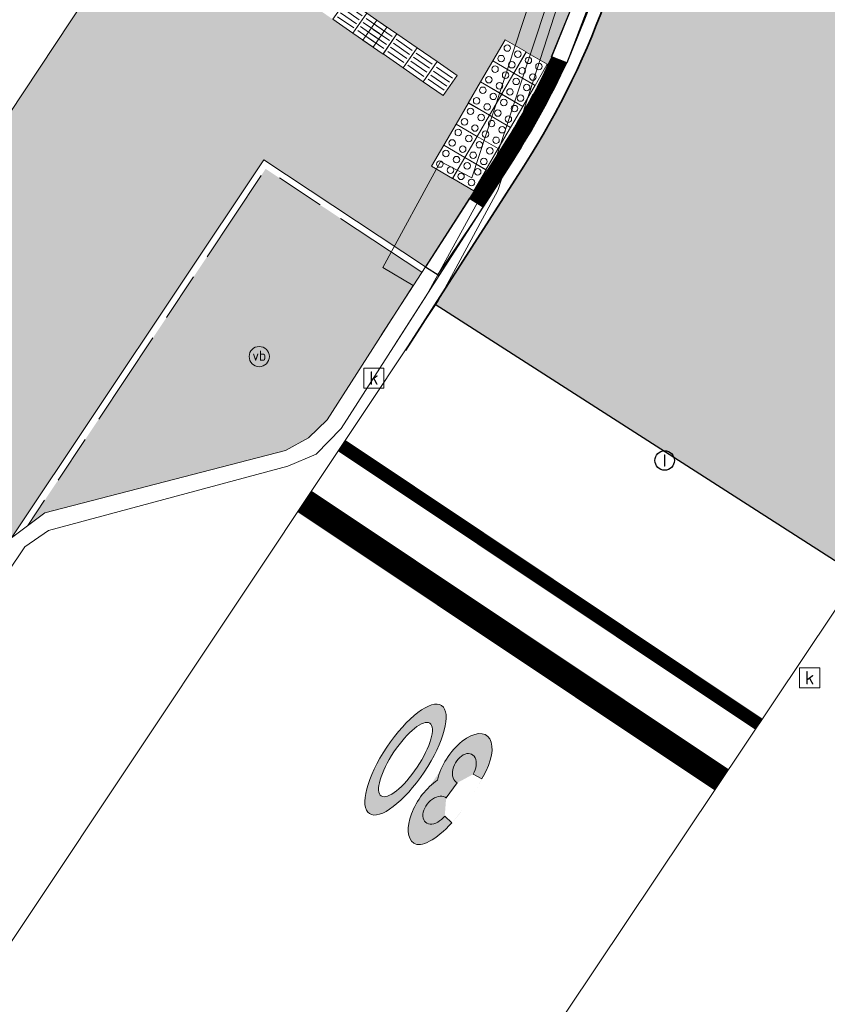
# Model space of a CAD drawing. Header units: metres. Extents: x 187916 to 189411, y 333285 to 334910.
# Tile 100 of 256: x 188267 to 188277, y 334481 to 334494. Entities that reach past the tile are written whole.
import ezdxf
from ezdxf.enums import TextEntityAlignment as Align

# ---------------------------------------------------------------- set-up
doc = ezdxf.new("R2010")
doc.units = ezdxf.units.M
doc.linetypes.add('VH-OPSLUITBAND_100X200', pattern=[16, 8, -2, 4, -2])
doc.linetypes.add('VH-TROTTOIRBAND_180-200', pattern=[20, 10, -2, 2, -2, 2, -2])
for name, color, linetype, lineweight in [('B-ME-IE-MEUBILAIR_WEGMEUBILAIR-S', 253, 'Continuous', 18), ('B-ME-RI-HWA_KOLK-S', 253, 'Continuous', 25), ('B-ME-RI-PUT_INSPECTIE-S', 253, 'Continuous', 25), ('B-ME-VH-KANTOPSLUITING_ACHTERKANTBAND-G', 253, 'Continuous', 18), ('B-ME-VH-VERHARDING_ASFALT-G', 253, 'Continuous', 18), ('B-ME-VH-VERHARDING_BETONSTRAATSTEEN-G', 253, 'Continuous', 18), ('B-ME-VH-VERHARDING_TEGEL-G', 253, 'Continuous', 18), ('N-WE-GR-HAAG-HG01-A', 96, 'Continuous', 35), ('N-WE-VH-GESLOTENVERHARDING_ASFALT_ZAAGSNEDE-G', 10, 'VH-ZAAGSNEDE-SO', 25), ('N-WE-VH-GOOT_TEGEL-G', 170, 'Continuous', 35), ('N-WE-VH-KANTOPSLUITING_ELEMENT_VERLOOPBAND-G', 42, 'Continuous', 25), ('N-WE-VH-KANTOPSLUITING_OPSLUITBAND_80X200-G', 30, 'VH-OPSLUITBAND_100X200', 15), ('N-WE-VH-KANTOPSLUITING_TROTTOIRBAND_180 200-G', 251, 'VH-TROTTOIRBAND_180-200', 15), ('N-WE-VH-KANTOPSLUITING_VERLOOPBAND-S', 251, 'Continuous', 25), ('N-WE-VH-KANTOPSLUITING_VERLOOPBAND_TBV TEKENING-G', 10, 'Continuous', 25), ('N-WE-VH-KANTOPSLUITING_VOORKANTBAND-G', 7, 'Continuous', 15), ('N-WE-VH-VERHARDING_ASFALT_RIJWEG-A', 251, 'Continuous', 18), ('N-WE-VH-VERHARDING_TEGEL-A', 254, 'Continuous', 5), ('N-WE-VH-VERKEERSTEGEL-S', 7, 'Continuous', 0), ('N-WE-VW-MARKERING_DWARS_STREEP-G', 251, 'Continuous', 0), ('N-WE-VW-MARKERING_SYMBOOL-S', 251, 'Continuous', 0)]:
    doc.layers.add(name, color=color, linetype=linetype, lineweight=lineweight)
doc.styles.add('NLCS-ISO', font='NLCS-ISO.ttf')
doc.linetypes.add('VH-ZAAGSNEDE-SO', pattern='A,1e-05,-2.54,[181,NLCS.SHX,S=2.54,R=0,X=-2.54,Y=0],-5.08,[181,NLCS.SHX,S=2.54,R=180,X=2.54,Y=0],-2.54', length=10.16001)

# ---------------------------------------------------------------- blocks, each defined once
blk = doc.blocks.new('SRI-PUT_INSPECTIE-SO')
blk.add_circle((0, 0), 2)
at = {"style": 'NLCS-ISO'}
blk.add_text('I', height=2.5, dxfattribs=at).set_placement((0, -0.01), align=Align.MIDDLE_CENTER)
blk = doc.blocks.new('SRI-KOLK-SO')
at = {"color": 0, "linetype": 'ByBlock', "lineweight": 18}
blk.add_lwpolyline([(-1.125, -1.125), (1.125, -1.125), (1.125, 1.125), (-1.125, 1.125)], close=True, dxfattribs=at)
at = {"color": 0, "linetype": 'ByBlock', "lineweight": 18, "style": 'NLCS-ISO'}
blk.add_text('k', height=1.5, dxfattribs=at).set_placement((0, 0), align=Align.MIDDLE_CENTER)
blk = doc.blocks.new('SIE-WEG_PAAL_VERKEERSBORD-SO')
at = {"color": 0, "linetype": 'ByBlock', "lineweight": 18}
blk.add_circle((0, 0), 1.5, dxfattribs=at)
at = {"color": 0, "linetype": 'ByBlock', "lineweight": 18, "style": 'NLCS-ISO'}
blk.add_text('vb', height=1.5, dxfattribs=at).set_placement((0, 0.13), align=Align.MIDDLE_CENTER)
blk = doc.blocks.new('DTM')
at = {"layer": 'B-ME-VH-KANTOPSLUITING_ACHTERKANTBAND-G', "ltscale": 0.2, "flags": 128}
blk.add_lwpolyline([(188259.915, 334476.907), (188262.479, 334480.553), (188262.958, 334480.84), (188263.491, 334480.724), (188264.622, 334479.933), (188264.849, 334479.899), (188265.059, 334480.044), (188265.627, 334480.873), (188265.656, 334481.116), (188265.506, 334481.309), (188264.353, 334482.1), (188264.073, 334482.447), (188264.153, 334483.043), (188266.948, 334487.205), (188267.355, 334487.51), (188270.314, 334488.276), (188270.597, 334488.432), (188270.825, 334488.654), (188271.883, 334490.307), (188271.51, 334490.527), (188272.22, 334491.833), (188272.604, 334491.63), (188273.318, 334493.803)], dxfattribs=at)
at = {"layer": 'B-ME-VH-VERHARDING_ASFALT-G', "ltscale": 0.2, "flags": 128}
for points in [[(188262.142, 334475.248), (188265.344, 334479.825), (188265.906, 334480.683), (188272.192, 334490.117), (188272.925, 334491.474), (188273.662, 334493.756)], [(188365.831, 334434.904), (188362.424, 334438.566), (188358.782, 334442.192), (188355.122, 334445.513), (188351.371, 334448.692), (188347.489, 334451.746), (188344.075, 334454.203), (188337.129, 334458.837), (188327.407, 334465.3), (188317.952, 334471.566), (188309.423, 334477.209), (188300.854, 334482.883), (188294.468, 334487.122), (188288.587, 334490.994), (188288.384, 334490.721), (188285.9, 334491.748), (188283.244, 334491.777), (188280.46, 334490.595), (188278.258, 334488.068), (188277.41, 334486.822), (188269.049, 334474.323), (188266.615, 334470.939)]]:
    blk.add_lwpolyline(points, dxfattribs=at)
at = {"layer": 'B-ME-VH-VERHARDING_BETONSTRAATSTEEN-G', "ltscale": 0.2, "flags": 128}
blk.add_lwpolyline([(188260.071, 334476.801), (188262.647, 334480.439), (188263.002, 334480.663), (188263.364, 334480.561), (188264.512, 334479.768), (188264.936, 334479.721), (188265.238, 334479.942), (188265.781, 334480.766), (188265.838, 334481.169), (188265.618, 334481.498), (188264.471, 334482.271), (188264.267, 334482.515), (188264.31, 334482.919), (188267.111, 334487.091), (188267.401, 334487.294), (188270.345, 334488.084), (188270.692, 334488.231), (188270.998, 334488.549), (188272.051, 334490.191), (188272.793, 334491.545), (188273.535, 334493.785)], dxfattribs=at)
at = {"layer": 'B-ME-VH-VERHARDING_TEGEL-G', "ltscale": 0.2, "flags": 128}
blk.add_lwpolyline([(188268.439, 334494.716), (188266.718, 334492.116)], dxfattribs=at)
at = {"layer": 'B-ME-IE-MEUBILAIR_WEGMEUBILAIR-S', "xscale": 0.083, "yscale": 0.083, "zscale": 0.083}
blk.add_blockref('SIE-WEG_PAAL_VERKEERSBORD-SO', (188269.992, 334489.432), dxfattribs=at)
at = {"layer": 'B-ME-RI-HWA_KOLK-S', "xscale": 0.11, "yscale": 0.11, "zscale": 0.11}
for p in [(188271.401, 334489.168), (188276.757, 334485.483)]:
    blk.add_blockref('SRI-KOLK-SO', p, dxfattribs=at)
at = {"layer": 'B-ME-RI-PUT_INSPECTIE-S', "xscale": 0.06, "yscale": 0.06, "zscale": 0.06250000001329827}
blk.add_blockref('SRI-PUT_INSPECTIE-SO', (188274.975, 334488.155), dxfattribs=at)
blk = doc.blocks.new('SVH-VERKEERSTEGEL_300X300_NOPPENTEGEL')
blk.add_lwpolyline([(-0.15, 0), (0.15, 0), (0.15, -0.3), (-0.15, -0.3)], close=True)
at = {"lineweight": 0}
for centre in [(-0.075, -0.075), (0.075, -0.075), (-0.075, -0.225), (0.075, -0.225)]:
    blk.add_circle(centre, 0.04, dxfattribs=at)
blk = doc.blocks.new('SVH-VERKEERSTEGEL_300X300_GELEIDETEGEL')
blk.add_lwpolyline([(-0.15, 0), (0.15, 0), (0.15, -0.3), (-0.15, -0.3)], close=True)
at = {"lineweight": 0, "flags": 128}
for points in [[(0.12, -0.06), (-0.12, -0.06)], [(0.12, -0.12), (-0.12, -0.12)], [(0.12, -0.18), (-0.12, -0.18)], [(0.12, -0.24), (-0.12, -0.24)]]:
    blk.add_lwpolyline(points, dxfattribs=at)
blk = doc.blocks.new('SVH-TROTTOIRBAND INRITVERLOOPBAND_180 200X250_LINKS_L1000_HD-MM')
at = {"linetype": 'Continuous', "lineweight": 0}
blk.add_line((0, 20), (1000, 0), dxfattribs=at)
blk.add_lwpolyline([(0, 0), (1000, 0), (1000, 200), (0, 200)], close=True, dxfattribs=at)
blk = doc.blocks.new('ontwerp Wilhelmina- & Engelenkampstraat')
at = {"layer": 'N-WE-GR-HAAG-HG01-A', "transparency": 33554610}
h = blk.add_hatch(color=256, dxfattribs=at)
h.dxf.hatch_style = 1
h.paths.add_polyline_path([(188271.492, 334489.696), (188271.992, 334490.469), (188270.07, 334491.74), (188267.147, 334487.354), (188267.355, 334487.51), (188270.314, 334488.276), (188270.597, 334488.432), (188270.825, 334488.654)])
at = {"layer": 'N-WE-VH-VERHARDING_ASFALT_RIJWEG-A', "transparency": 33554610}
h = blk.add_hatch(color=256, dxfattribs=at)
h.dxf.hatch_style = 1
edge = h.paths.add_edge_path()
edge.add_line((188272.154, 334490.073), (188277.381, 334486.721))
edge.add_line((188277.381, 334486.721), (188278.589, 334488.454))
edge.add_arc((188287.027, 334482.813), 10.15, 139.2486, 146.2403, ccw=False)
edge.add_arc((188295.593, 334475.203), 21.607, 137.9711, 138.7876, ccw=False)
edge.add_arc((188287.027, 334482.813), 10.15, 114.2707, 137.5104, ccw=False)
edge.add_line((188282.855, 334492.066), (188274.85, 334497.117))
edge.add_arc((188264.701, 334497.254), 10.15, 327.3283, 359.2263, ccw=False)
edge.add_line((188273.245, 334491.775), (188272.154, 334490.073))
edge = h.paths.add_edge_path()
edge.add_arc((188278.085, 334486.243), 0.85, 181.6674, 182.1489)
edge.add_line((188277.235, 334486.212), (188277.235, 334486.219))
at = {"layer": 'N-WE-VH-VERHARDING_TEGEL-A', "transparency": 33554610}
h = blk.add_hatch(color=256, dxfattribs=at)
h.dxf.hatch_style = 1
h.paths.add_polyline_path([(188269.177, 334495.313), (188269.424, 334495.143), (188269.671, 334494.972), (188269.918, 334494.802), (188270.165, 334494.631), (188270.08, 334494.508), (188270.326, 334494.337), (188270.573, 334494.167), (188270.82, 334493.996), (188271.067, 334493.826), (188271.314, 334493.655), (188271.561, 334493.485), (188271.684, 334493.4), (188271.931, 334493.229), (188272.178, 334493.059), (188272.425, 334492.888), (188272.254, 334492.641), (188272.007, 334492.812), (188271.76, 334492.982), (188271.514, 334493.153), (188271.267, 334493.323), (188271.143, 334493.409), (188270.896, 334493.579), (188270.65, 334493.75), (188270.403, 334493.92), (188270.156, 334494.091), (188269.909, 334494.261), (188269.824, 334494.138), (188269.577, 334494.308), (188269.33, 334494.479), (188269.083, 334494.649), (188268.836, 334494.82), (188269.007, 334495.066)], flags=16)
h.paths.add_polyline_path([(188271.437, 334493.57), (188271.684, 334493.4), (188271.514, 334493.153), (188271.267, 334493.323)], flags=0)
edge = h.paths.add_edge_path()
edge.add_line((188273.014, 334493.328), (188273.54, 334493.022))
edge.add_arc((188264.701, 334497.254), 9.8, 334.4163, 335.0706)
edge.add_line((188273.588, 334493.124), (188273.959, 334494.04))
edge.add_arc((188270.333, 334495.236), 3.818, 341.7462, 416.6997)
edge.add_line((188272.429, 334498.427), (188272.196, 334498.58))
edge.add_line((188272.196, 334498.58), (188272.113, 334498.635))
edge.add_line((188272.113, 334498.635), (188271.487, 334499.14))
edge.add_line((188271.487, 334499.14), (188271.403, 334499.194))
edge.add_line((188271.403, 334499.194), (188267.274, 334501.897))
edge.add_line((188267.274, 334501.897), (188263.991, 334504.038))
edge.add_line((188263.991, 334504.038), (188263.154, 334504.584))
edge.add_line((188263.154, 334504.584), (188263.07, 334504.639))
edge.add_line((188263.07, 334504.639), (188262.907, 334504.387))
edge.add_line((188262.907, 334504.387), (188262.655, 334504.551))
edge.add_line((188262.655, 334504.551), (188262.405, 334504.715))
edge.add_line((188262.405, 334504.715), (188262.241, 334504.463))
edge.add_line((188262.241, 334504.463), (188262.077, 334504.212))
edge.add_line((188262.077, 334504.212), (188261.913, 334503.961))
edge.add_line((188261.913, 334503.961), (188261.662, 334504.125))
edge.add_line((188261.662, 334504.125), (188261.411, 334504.289))
edge.add_line((188261.411, 334504.289), (188261.575, 334504.54))
edge.add_line((188261.575, 334504.54), (188261.739, 334504.791))
edge.add_line((188261.739, 334504.791), (188261.902, 334505.042))
edge.add_line((188261.902, 334505.042), (188261.901, 334505.043))
edge.add_line((188261.901, 334505.043), (188261.65, 334505.207))
edge.add_line((188261.65, 334505.207), (188261.399, 334505.371))
edge.add_line((188261.399, 334505.371), (188261.563, 334505.622))
edge.add_line((188261.563, 334505.622), (188261.479, 334505.677))
edge.add_line((188261.479, 334505.677), (188260.641, 334506.223))
edge.add_line((188260.641, 334506.223), (188260.111, 334506.569))
edge.add_line((188260.111, 334506.569), (188255.314, 334509.677))
edge.add_line((188255.314, 334509.677), (188254.567, 334510.162))
edge.add_line((188254.567, 334510.162), (188249.693, 334513.316))
edge.add_line((188249.693, 334513.316), (188248.97, 334513.797))
edge.add_line((188248.97, 334513.797), (188247.484, 334514.786))
edge.add_line((188247.484, 334514.786), (188245.645, 334515.997))
edge.add_line((188245.645, 334515.997), (188244.836, 334514.768))
edge.add_line((188244.836, 334514.768), (188248.18, 334512.609))
edge.add_line((188248.18, 334512.609), (188248.909, 334512.12))
edge.add_line((188248.909, 334512.12), (188253.792, 334508.964))
edge.add_line((188253.792, 334508.964), (188254.538, 334508.475))
edge.add_line((188254.538, 334508.475), (188259.304, 334505.388))
edge.add_line((188259.304, 334505.388), (188260.019, 334504.874))
edge.add_line((188260.019, 334504.874), (188264.791, 334501.782))
edge.add_line((188264.791, 334501.782), (188266.499, 334500.695))
edge.add_line((188266.499, 334500.695), (188266.661, 334500.564))
edge.add_line((188266.661, 334500.564), (188270.027, 334498.386))
edge.add_line((188270.027, 334498.386), (188270.059, 334497.215))
edge.add_line((188270.059, 334497.215), (188268.439, 334494.716))
edge.add_line((188268.439, 334494.716), (188266.717, 334492.115))
edge.add_line((188266.717, 334492.115), (188266.723, 334492.111))
edge.add_line((188266.723, 334492.111), (188264.553, 334488.767))
edge.add_line((188264.553, 334488.767), (188266.948, 334487.205))
edge.add_line((188266.948, 334487.205), (188270.048, 334491.851))
edge.add_line((188270.048, 334491.851), (188272.035, 334490.537))
edge.add_line((188272.035, 334490.537), (188272.632, 334491.468))
edge.add_line((188272.632, 334491.468), (188272.11, 334491.772))
edge.add_line((188272.11, 334491.772), (188273.014, 334493.328))
at = {"layer": 'N-WE-VH-GESLOTENVERHARDING_ASFALT_ZAAGSNEDE-G', "ltscale": 0.025, "flags": 128}
blk.add_lwpolyline([(188277.381, 334486.721), (188272.154, 334490.073)], dxfattribs=at)
at = {"layer": 'N-WE-VH-GOOT_TEGEL-G'}
blk.add_lwpolyline([(188095.175, 334530.54), (188101.65, 334539.51), (188106.744, 334546.5), (188107.044, 334546.922), (188110.78, 334552.543), (188120.26, 334566.802, -0.397672), (188159.27, 334575.815), (188174.596, 334565.97), (188208.884, 334543.876, 0.009316), (188212.162, 334541.84, 0.002186), (188233.382, 334529.207), (188237.256, 334526.9, -0.014387), (188243.538, 334523.015, -0.01435), (188244.898, 334522.136), (188270.21, 334505.779, -0.158599), (188274.172, 334500.905, -0.238941), (188273.245, 334491.775), (188271.79, 334489.505)], format="xyb", dxfattribs=at)
at = {"layer": 'N-WE-VH-KANTOPSLUITING_ELEMENT_VERLOOPBAND-G', "const_width": 0.2, "flags": 128}
blk.add_lwpolyline([(188272.659, 334491.324), (188273.035, 334491.91, 0.033794), (188273.679, 334493.082, 0.033794)], format="xyb", dxfattribs=at)
at = {"layer": 'N-WE-VH-KANTOPSLUITING_OPSLUITBAND_80X200-G', "ltscale": 0.15, "flags": 128}
blk.add_lwpolyline([(188271.991, 334490.47), (188270.07, 334491.74), (188267.147, 334487.354)], dxfattribs=at)
at = {"layer": 'N-WE-VH-KANTOPSLUITING_TROTTOIRBAND_180 200-G', "ltscale": 0.15, "flags": 128}
blk.add_lwpolyline([(188272.575, 334491.378), (188272.951, 334491.964, 0.033795), (188273.588, 334493.124, 0.033795)], format="xyb", dxfattribs=at)
blk.add_lwpolyline([(188271.492, 334489.696), (188272.035, 334490.536)], dxfattribs=at)
at = {"layer": 'N-WE-VH-KANTOPSLUITING_VERLOOPBAND_TBV TEKENING-G', "flags": 128}
for points in [[(188274.147, 334493.971), (188273.771, 334493.044), (188273.586, 334493.119), (188273.961, 334494.046)], [(188272.203, 334490.429), (188272.743, 334491.27), (188272.575, 334491.378), (188272.035, 334490.537)]]:
    blk.add_lwpolyline(points, close=True, dxfattribs=at)
at = {"layer": 'N-WE-VH-KANTOPSLUITING_VOORKANTBAND-G', "flags": 128}
blk.add_lwpolyline([(188272.743, 334491.27), (188273.119, 334491.856, 0.033922), (188273.772, 334493.044)], format="xyb", dxfattribs=at)
for points in [[(188272.035, 334490.537), (188270.048, 334491.851), (188266.948, 334487.205)], [(188271.663, 334489.586), (188272.203, 334490.428)]]:
    blk.add_lwpolyline(points, dxfattribs=at)
at = {"layer": 'N-WE-VH-KANTOPSLUITING_VERLOOPBAND-S', "yscale": 0.0009999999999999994}
for p, xscale, zscale, rotation in [((188274.147, 334493.971), -0.0009999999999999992, 0.0009999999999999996, 67.96558738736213), ((188272.203, 334490.429), 0.0009999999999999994, 0.0009999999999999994, 57.32830822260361)]:
    blk.add_blockref('SVH-TROTTOIRBAND INRITVERLOOPBAND_180 200X250_LINKS_L1000_HD-MM', p, dxfattribs=dict(at, xscale=xscale, zscale=zscale, rotation=rotation))
at = {"layer": 'N-WE-VH-VERKEERSTEGEL-S', "xscale": -1}
for name, p, rotation in [('SVH-VERKEERSTEGEL_300X300_GELEIDETEGEL', (188271.02, 334493.494), 145.3681337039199), ('SVH-VERKEERSTEGEL_300X300_GELEIDETEGEL', (188271.267, 334493.323), 145.3681337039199), ('SVH-VERKEERSTEGEL_300X300_GELEIDETEGEL', (188271.39, 334493.238), 145.3681337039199), ('SVH-VERKEERSTEGEL_300X300_GELEIDETEGEL', (188271.39, 334493.238), 145.3681337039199), ('SVH-VERKEERSTEGEL_300X300_GELEIDETEGEL', (188271.637, 334493.068), 145.3681337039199), ('SVH-VERKEERSTEGEL_300X300_GELEIDETEGEL', (188271.884, 334492.897), 145.3681337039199), ('SVH-VERKEERSTEGEL_300X300_GELEIDETEGEL', (188272.131, 334492.727), 145.3681337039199), ('SVH-VERKEERSTEGEL_300X300_NOPPENTEGEL', (188272.39, 334491.956), 149.8526482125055), ('SVH-VERKEERSTEGEL_300X300_NOPPENTEGEL', (188272.649, 334491.805), 149.8526482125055), ('SVH-VERKEERSTEGEL_300X300_NOPPENTEGEL', (188272.239, 334491.697), 149.8526482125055), ('SVH-VERKEERSTEGEL_300X300_NOPPENTEGEL', (188272.499, 334491.546), 149.8526482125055)]:
    blk.add_blockref(name, p, dxfattribs=dict(at, rotation=rotation))
at = {"layer": 'N-WE-VH-VERKEERSTEGEL-S', "rotation": 239.8526482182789}
for p in [(188273.198, 334493.048), (188273.457, 334492.897), (188273.047, 334492.789), (188273.306, 334492.638), (188272.896, 334492.529), (188273.156, 334492.379), (188272.746, 334492.27), (188273.005, 334492.119)]:
    blk.add_blockref('SVH-VERKEERSTEGEL_300X300_NOPPENTEGEL', p, dxfattribs=at)
blk = doc.blocks.new('SVW-MARKERING_SYMBOOL_30_1.6')
h = blk.add_hatch(color=256)
h.dxf.hatch_style = 1
edge = h.paths.add_edge_path()
edge.add_ellipse((-0.323, 1.109), major_axis=(0, 0.489), ratio=0.505908, start_angle=229.697, end_angle=360)
edge.add_ellipse((-0.323, 0.778), major_axis=(0, 0.82), ratio=0.336382, start_angle=360, end_angle=424.7382)
edge.add_line((-0.573, 1.128), (-0.453, 1.109))
edge.add_ellipse((-0.323, 1.109), major_axis=(0.021, 0.195), ratio=0.658877, start_angle=180, end_angle=453.9791, ccw=False)
edge.add_line((-0.344, 0.914), (-0.353, 0.684))
edge.add_ellipse((-0.329, 0.489), major_axis=(0.021, -0.195), ratio=0.658877, start_angle=-93.9791, end_angle=181.5445, ccw=False)
edge.add_line((-0.458, 0.489), (-0.579, 0.473))
edge.add_ellipse((-0.323, 0.778), major_axis=(0, 0.82), ratio=0.336382, start_angle=471.8675, end_angle=474.2814)
edge.add_ellipse((-0.329, 0.489), major_axis=(0, 0.489), ratio=0.505908, start_angle=95.6444, end_angle=180)
edge.add_ellipse((-0.329, 0.489), major_axis=(0, 0.489), ratio=0.505908, start_angle=180, end_angle=308.3955)
h = blk.add_hatch(color=256)
h.dxf.hatch_style = 1
edge = h.paths.add_edge_path()
edge.add_ellipse((0.333, 0.8), major_axis=(0, 0.799), ratio=0.345489, start_angle=0, end_angle=360)
edge = h.paths.add_edge_path(flags=16)
edge.add_ellipse((0.333, 0.8), major_axis=(0, 0.538), ratio=0.31733, start_angle=0, end_angle=360)
at = {"flags": 128}
for points in [[(-0.453, 1.109), (-0.573, 1.128)], [(-0.344, 0.914), (-0.353, 0.684)], [(-0.458, 0.489), (-0.579, 0.473)]]:
    blk.add_lwpolyline(points, dxfattribs=at)
for centre, major_axis, ratio, start_param, end_param in [((-0.323, 0.778), (0, 0.82), 0.336382, 6.283185, 7.41308), ((-0.323, 1.109), (0.021, 0.195), 0.658877, 3.114636, 7.923431), ((-0.323, 0.778), (0, 0.82), 0.336382, 8.235642, 8.277772)]:
    blk.add_ellipse(centre, major_axis=major_axis, ratio=ratio, start_param=start_param, end_param=end_param)
at = {"extrusion": (0, 0, -1)}
for centre, major_axis, ratio, start_param, end_param in [((-0.323, 1.109), (0, 0.489), 0.505908, 0, 2.274216), ((-0.329, 0.489), (0, 0.489), 0.505908, 0.900669, 4.613876), ((-0.329, 0.489), (0.021, -0.195), 0.658877, 3.114636, 7.923431)]:
    blk.add_ellipse(centre, major_axis=major_axis, ratio=ratio, start_param=start_param, end_param=end_param, dxfattribs=at)
for major_axis, ratio in [((0, 0.799), 0.345489), ((0, 0.799), 0.345489), ((0, 0.799), 0.345489), ((0, 0.799), 0.345489), ((0, 0.538), 0.31733)]:
    blk.add_ellipse((0.333, 0.8), major_axis=major_axis, ratio=ratio)
blk = doc.blocks.new('markering')
at = {"layer": 'N-WE-VW-MARKERING_DWARS_STREEP-G', "linetype": 'Continuous', "flags": 128}
for points, const_width in [([(188271.006, 334488.337), (188276.133, 334484.913)], 0.15), ([(188270.549, 334487.651), (188275.674, 334484.227)], 0.3)]:
    blk.add_lwpolyline(points, dxfattribs=dict(at, const_width=const_width))
for points in [[(188271.048, 334488.4), (188276.175, 334484.975)], [(188270.965, 334488.275), (188276.091, 334484.851)], [(188270.632, 334487.776), (188275.758, 334484.352)], [(188270.466, 334487.526), (188275.591, 334484.103)]]:
    blk.add_lwpolyline(points, dxfattribs=at)
at = {"layer": 'N-WE-VW-MARKERING_SYMBOOL-S', "rotation": 146.2598782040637}
blk.add_blockref('SVW-MARKERING_SYMBOOL_30_1.6', (188272.511, 334484.957), dxfattribs=at)

msp = doc.modelspace()

# ---------------------------------------------------------------- block references
msp.add_blockref('DTM', (0, 0))

# ---------------------------------------------------------------- next in the draw order: block references
msp.add_blockref('ontwerp Wilhelmina- & Engelenkampstraat', (0, 0))

# ---------------------------------------------------------------- next in the draw order: block references
msp.add_blockref('markering', (0, 0))

doc.saveas('drawing.dxf')
